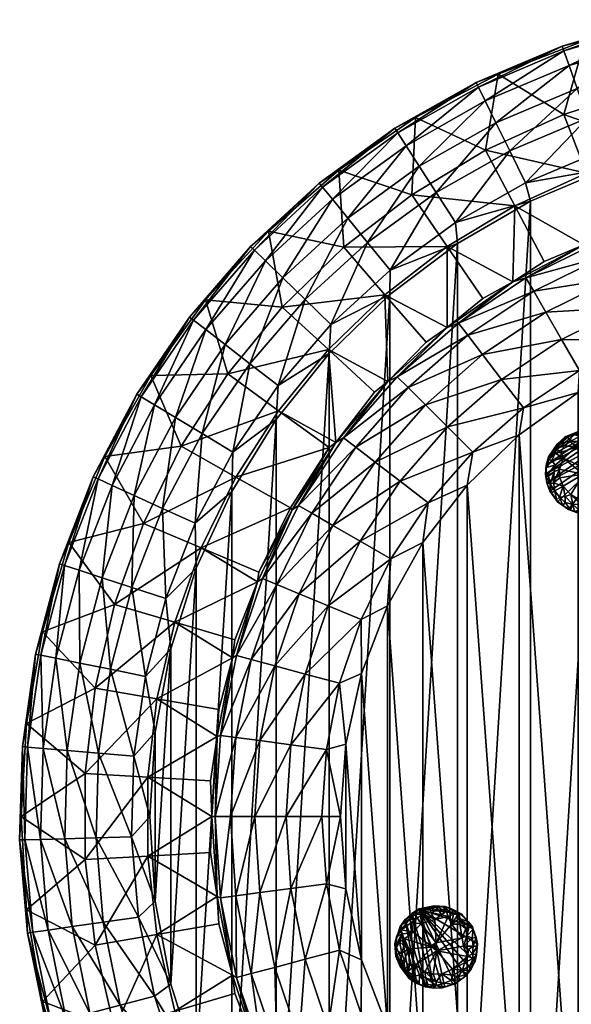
# Model space of a CAD drawing. Header units: millimetres. Extents: x -271 to 229, y -253 to 248.
# Tile 2 of 6: x -271 to -102, y -60 to 241. Entities that reach past the tile are written whole.
import ezdxf

# ---------------------------------------------------------------- set-up
doc = ezdxf.new("R2010")
doc.units = ezdxf.units.MM
doc.layers.get('0').update_dxf_attribs({"true_color": 0x5890e1})

msp = doc.modelspace()

# ---------------------------------------------------------------- meshes
at = {"color": 7, "true_color": 0xffffff}
mesh = msp.add_polyface(dxfattribs=at)
corners = [(-98.38, 234.77, 364.12), (-79.81, 220.21, 255.18), (-104.84, 212.08, 255.18), (-124.95, 224.43, 364.12), (-128.78, 201.14, 255.18), (-150.17, 211.12, 364.12), (-151.32, 187.55, 255.18), (-173.7, 195.03, 364.12), (-75.66, 180.72, 33.12), (-90.9, 176.28, 37.29), (-97.87, 194.18, 146.23), (-74.93, 201.63, 146.23), (-98.67, 172.25, 33.12), (-119.82, 184.15, 146.23), (-140.48, 171.69, 146.23), (-156.55, 207.86, 371.06), (-131.66, 221.92, 371.06), (-105.33, 233.04, 371.06), (-77.91, 241.09, 371.06), (-138, 179, 410.66), (-114.96, 185.55, 411.06), (-116.52, 191.13, 410.66), (-91.11, 195.64, 411.06), (-93.8, 200.73, 410.66), (-70.14, 207.68, 410.66), (-72.61, 218.32, 407.45), (-97.47, 211.02, 407.45), (-77.54, 239.52, 382.33), (-104.79, 231.52, 382.33), (-130.95, 220.46, 382.33), (-155.67, 206.5, 382.33), (-178.65, 189.81, 382.33), (-175.65, 186.14, 392.69), (-153.11, 202.52, 392.69), (-128.86, 216.22, 392.69), (-103.2, 227.06, 392.69), (-76.47, 234.91, 392.69), (-170.93, 180.37, 401.29), (-149.08, 196.25, 401.29), (-125.57, 209.53, 401.29), (-100.69, 220.04, 401.29), (-74.78, 227.65, 401.29), (-164.87, 172.96, 407.45), (-143.91, 188.19, 407.45), (-121.34, 200.93, 407.45)]
mesh.append_faces([[corners[k] for k in face] for face in [(0, 2, 3), (3, 4, 5), (5, 6, 7), (7, 15, 5), (5, 16, 3), (3, 17, 0)]], dxfattribs={"vtx0": -1, "vtx1": -1, "color": 7})
mesh.append_faces([[corners[k] for k in face] for face in [(0, 1, 2), (3, 2, 4), (5, 4, 6), (8, 9, 10), (11, 10, 2), (11, 2, 1), (12, 13, 10), (10, 13, 4), (10, 4, 2), (13, 14, 6), (13, 6, 4), (10, 9, 12), (5, 15, 16), (3, 16, 17), (0, 17, 18), (19, 20, 21), (21, 22, 23), (23, 22, 24), (25, 26, 23), (23, 26, 21), (27, 18, 28), (28, 18, 17), (28, 17, 29), (29, 17, 16), (29, 16, 30), (30, 16, 15), (30, 15, 31), (30, 32, 33), (30, 33, 29), (29, 33, 34), (29, 34, 28), (28, 34, 35), (28, 35, 27), (27, 35, 36), (33, 37, 38), (33, 38, 34), (34, 38, 39), (34, 39, 35), (35, 39, 40), (35, 40, 36), (36, 40, 41), (37, 42, 38), (38, 42, 43), (38, 43, 39), (39, 43, 44), (39, 44, 40), (40, 44, 26), (40, 26, 41), (43, 19, 44), (44, 19, 21), (44, 21, 26)]], dxfattribs={"vtx0": -1, "vtx1": -1, "vtx2": -1, "color": 7})
mesh.append_faces([[corners[k] for k in face] for face in [(21, 20, 22)]], dxfattribs={"vtx0": -1, "vtx2": -1, "color": 7})
mesh = msp.add_polyface(dxfattribs=at)
corners = [(-173.7, 195.03, 364.12), (-151.32, 187.55, 255.18), (-172.16, 171.48, 255.18), (-195.25, 176.35, 364.12), (-191.04, 153.14, 255.18), (-214.53, 155.35, 364.12), (-207.7, 132.76, 255.18), (-231.29, 132.28, 364.12), (-221.93, 110.62, 255.18), (-174.57, 111.72, 33.12), (-162.73, 127.16, 37.29), (-158.67, 130.39, 33.12), (-176.89, 140.15, 146.23), (-159.58, 156.96, 146.23), (-192.16, 121.47, 146.23), (-245.31, 107.45, 364.12), (-235.58, 126.54, 371.06), (-219.45, 150.13, 371.06), (-200.73, 171.73, 371.06), (-179.67, 191.06, 371.06), (-156.55, 207.86, 371.06), (-192.28, 129.18, 410.66), (-192.88, 118.79, 411.06), (-176.65, 138.97, 411.06), (-176.13, 147.82, 410.66), (-158.05, 157, 411.06), (-178.65, 189.81, 382.33), (-199.57, 170.6, 382.33), (-218.16, 149.14, 382.33), (-234.19, 125.7, 382.33), (-230.14, 123.26, 392.69), (-214.42, 146.26, 392.69), (-196.18, 167.31, 392.69), (-175.65, 186.14, 392.69), (-155.67, 206.5, 382.33), (-223.76, 119.41, 401.29), (-208.51, 141.7, 401.29), (-190.83, 162.11, 401.29), (-170.93, 180.37, 401.29), (-153.11, 202.52, 392.69), (-215.55, 114.46, 407.45), (-200.93, 135.85, 407.45), (-183.96, 155.44, 407.45), (-164.87, 172.96, 407.45), (-206.2, 108.82, 410.66), (-157.95, 164.5, 410.66)]
mesh.append_faces([[corners[k] for k in face] for face in [(0, 2, 3), (3, 4, 5), (5, 6, 7), (9, 10, 11), (15, 16, 7), (7, 17, 5), (5, 18, 3), (3, 19, 0)]], dxfattribs={"vtx0": -1, "vtx1": -1, "color": 7})
mesh.append_faces([[corners[k] for k in face] for face in [(0, 1, 2), (3, 2, 4), (5, 4, 6), (7, 6, 8), (11, 10, 12), (11, 12, 13), (13, 12, 4), (13, 4, 2), (9, 14, 12), (12, 14, 6), (12, 6, 4), (12, 10, 9), (7, 16, 17), (5, 17, 18), (3, 18, 19), (0, 19, 20), (21, 23, 24), (26, 20, 19), (26, 19, 27), (27, 19, 18), (27, 18, 28), (28, 18, 17), (28, 17, 29), (29, 17, 16), (29, 30, 28), (28, 30, 31), (28, 31, 27), (27, 31, 32), (27, 32, 26), (26, 32, 33), (26, 33, 34), (30, 35, 31), (31, 35, 36), (31, 36, 32), (32, 36, 37), (32, 37, 33), (33, 37, 38), (33, 38, 39), (35, 40, 36), (36, 40, 41), (36, 41, 37), (37, 41, 42), (37, 42, 38), (38, 42, 43), (41, 44, 21), (41, 21, 42), (42, 21, 24), (42, 24, 43), (43, 24, 45)]], dxfattribs={"vtx0": -1, "vtx1": -1, "vtx2": -1, "color": 7})
mesh.append_faces([[corners[k] for k in face] for face in [(21, 22, 23), (24, 23, 25)]], dxfattribs={"vtx0": -1, "vtx2": -1, "color": 7})
mesh = msp.add_polyface(dxfattribs=at)
corners = [(-140.52, 146.88, 33.12), (-137.08, 148.28, 28.79), (-155.8, 131.86, 28.79), (-158.67, 130.39, 33.12), (-172.22, 113.14, 28.79), (-134.21, 144.53, 18.44), (-62.01, 149.56, 0.47), (-59.65, 144.29, 0.06), (-81.54, 142.93, 0.47), (-80.64, 137.13, 0.06), (-100.04, 133.81, 0.47), (-100.37, 126.99, 0.06), (-117.19, 122.35, 0.47), (-118.42, 114.08, 0.06), (-132.69, 108.75, 0.47), (-134.39, 98.68, 0.06), (-146.29, 93.25, 0.47), (-147.95, 81.12, 0.06), (-157.75, 76.1, 0.47), (-158.81, 61.77, 0.06), (-166.87, 57.6, 0.47), (-166.73, 41.05, 0.06), (-105.5, 143.27, 3.68), (-85.72, 153.02, 3.68), (-110.29, 151.56, 9.83), (-129.67, 138.61, 9.83), (-152.46, 128.52, 18.44), (-123.84, 131.02, 3.68), (-140.42, 116.48, 3.68), (-154.95, 99.9, 3.68), (-167.21, 81.56, 3.68), (-147.19, 123.25, 9.83), (-168.47, 110.27, 18.44), (-162.55, 105.73, 9.83), (-175.5, 86.35, 9.83), (-147, 142.44, 37.29), (-159.58, 156.96, 146.23), (-158.81, -67.23, 0.06), (-147.95, -86.58, 0.06), (-134.39, -104.14, 0.06), (-118.42, -119.54, 0.06), (-100.37, -132.45, 0.06), (120.73, -57.02, 0.06), (27.86, 141.1, 0.06), (-158.05, 157, 411.06), (-158.05, -162.46, 411.06), (-137.39, 172.6, 411.06), (-137.39, -178.06, 411.06), (-114.96, 185.55, 411.06), (-114.96, -191.01, 411.06), (-91.11, 195.64, 411.06), (-91.11, -201.1, 411.06), (-66.21, 202.73, 411.06), (-66.21, -208.19, 411.06), (-40.62, 206.7, 411.06), (-40.62, -212.16, 411.06), (-14.73, 207.5, 411.06)]
mesh.append_faces([[corners[k] for k in face] for face in [(0, 2, 3), (3, 35, 0), (44, 45, 46), (46, 47, 48), (48, 49, 50), (50, 51, 52), (52, 53, 54), (54, 55, 56)]], dxfattribs={"vtx0": -1, "vtx1": -1, "color": 7})
mesh.append_faces([[corners[k] for k in face] for face in [(0, 1, 2), (3, 2, 4), (1, 5, 2), (6, 7, 8), (8, 9, 10), (10, 11, 12), (12, 13, 14), (14, 15, 16), (16, 17, 18), (18, 19, 20), (10, 22, 8), (8, 22, 23), (24, 22, 25), (24, 25, 5), (5, 25, 26), (5, 26, 2), (2, 26, 4), (22, 10, 27), (27, 10, 12), (27, 12, 28), (28, 12, 14), (28, 14, 29), (29, 14, 16), (29, 16, 30), (30, 16, 18), (22, 27, 25), (25, 27, 31), (25, 31, 26), (26, 31, 32), (26, 32, 4), (31, 27, 28), (31, 28, 33), (33, 28, 29), (33, 29, 34), (31, 33, 32), (36, 35, 3)]], dxfattribs={"vtx0": -1, "vtx1": -1, "vtx2": -1, "color": 7})
mesh.append_faces([[corners[k] for k in face] for face in [(8, 7, 9), (10, 9, 11), (12, 11, 13), (14, 13, 15), (16, 15, 17), (18, 17, 19), (20, 19, 21), (37, 21, 19), (38, 19, 17), (39, 17, 15), (40, 15, 13), (41, 13, 11), (42, 11, 9), (43, 9, 7)]], dxfattribs={"vtx0": -1, "vtx2": -1, "color": 7})
mesh = msp.add_polyface(dxfattribs=at)
corners = [(-166.87, -63.06, 0.47), (-158.81, -67.23, 0.06), (-157.75, -81.56, 0.47), (-147.95, -86.58, 0.06), (-146.29, -98.71, 0.47), (-134.39, -104.14, 0.06), (-132.69, -114.21, 0.47), (-118.42, -119.54, 0.06), (-117.19, -127.81, 0.47), (-100.37, -132.45, 0.06), (-100.04, -139.27, 0.47), (-80.64, -142.59, 0.06), (-81.54, -148.39, 0.47), (-59.65, -149.75, 0.06), (-62.01, -155.02, 0.47), (-85.72, -158.48, 3.68), (-105.5, -148.73, 3.68), (-110.29, -157.02, 9.83), (-123.84, -136.48, 3.68), (-129.67, -144.07, 9.83), (-140.42, -121.94, 3.68), (-134.21, -149.99, 18.44), (-147.19, -128.71, 9.83), (-154.95, -105.36, 3.68), (-137.08, -153.74, 28.79), (-152.46, -133.98, 18.44), (-162.55, -111.19, 9.83), (-167.21, -87.02, 3.68), (-140.52, -152.34, 33.12), (-155.8, -137.32, 28.79), (-168.47, -115.73, 18.44), (-158.67, -135.85, 33.12), (-172.22, -118.61, 28.79), (-147, -147.91, 37.29), (-159.58, -162.42, 146.23), (-158.81, 61.77, 0.06), (-147.95, 81.12, 0.06), (-134.39, 98.68, 0.06), (-118.42, 114.08, 0.06), (-100.37, 126.99, 0.06), (-37.83, -153.78, 0.06), (-15.66, -154.59, 0.06), (6.39, -152.17, 0.06), (27.86, -146.56, 0.06), (-137.39, 172.6, 411.06), (-158.05, -162.46, 411.06), (-137.39, -178.06, 411.06), (-114.96, 185.55, 411.06), (-114.96, -191.01, 411.06), (-91.11, 195.64, 411.06), (-91.11, -201.1, 411.06), (-66.21, 202.73, 411.06), (-66.21, -208.19, 411.06), (-40.62, 206.7, 411.06), (-40.62, -212.16, 411.06), (-14.73, 207.5, 411.06), (-14.73, -212.96, 411.06)]
mesh.append_faces([[corners[k] for k in face] for face in [(28, 33, 31), (1, 35, 3), (3, 36, 5), (5, 37, 7), (7, 38, 9), (9, 39, 11), (11, 39, 13), (13, 39, 40), (40, 39, 41), (41, 39, 42), (42, 39, 43)]], dxfattribs={"vtx0": -1, "vtx1": -1, "color": 7})
mesh.append_faces([[corners[k] for k in face] for face in [(0, 1, 2), (2, 3, 4), (4, 5, 6), (6, 7, 8), (8, 9, 10), (10, 11, 12), (12, 13, 14), (12, 15, 10), (15, 16, 10), (10, 16, 8), (16, 17, 18), (16, 18, 8), (8, 18, 6), (17, 19, 18), (18, 19, 20), (18, 20, 6), (6, 20, 4), (19, 21, 22), (19, 22, 20), (20, 22, 23), (20, 23, 4), (4, 23, 2), (21, 24, 25), (21, 25, 22), (22, 25, 26), (22, 26, 23), (23, 26, 27), (23, 27, 2), (2, 27, 0), (24, 28, 29), (24, 29, 25), (25, 29, 30), (25, 30, 26), (29, 31, 32), (31, 33, 34)]], dxfattribs={"vtx0": -1, "vtx1": -1, "vtx2": -1, "color": 7})
mesh.append_faces([[corners[k] for k in face] for face in [(2, 1, 3), (4, 3, 5), (6, 5, 7), (8, 7, 9), (10, 9, 11), (12, 11, 13), (44, 45, 46), (47, 46, 48), (49, 48, 50), (51, 50, 52), (53, 52, 54), (55, 54, 56)]], dxfattribs={"vtx0": -1, "vtx2": -1, "color": 7})
mesh.append_faces([[corners[k] for k in face] for face in [(28, 31, 29)]], dxfattribs={"vtx1": -1, "vtx2": -1, "color": 7})
mesh = msp.add_polyface(dxfattribs=at)
corners = [(-75.66, 180.72, 33.12), (-70.47, 181.13, 28.79), (-94.05, 173.13, 28.79), (-98.67, 172.25, 33.12), (-116.38, 162.11, 28.79), (-120.41, 160.91, 33.12), (-137.08, 148.28, 28.79), (-140.52, 146.88, 33.12), (-21.21, 175.43, 9.83), (-21.21, 165.85, 3.68), (-44.46, 173.91, 9.83), (-45.44, 181.3, 18.44), (-69.25, 176.56, 18.44), (-21.21, 154.93, 0.47), (-43.21, 164.41, 3.68), (-67.32, 169.36, 9.83), (-92.24, 168.76, 18.44), (-15.66, 149.13, 0.06), (-37.83, 148.32, 0.06), (-41.79, 153.58, 0.47), (-64.84, 160.11, 3.68), (-89.39, 161.87, 9.83), (-114.02, 158.02, 18.44), (-59.65, 144.29, 0.06), (-62.01, 149.56, 0.47), (-85.72, 153.02, 3.68), (-110.29, 151.56, 9.83), (-134.21, 144.53, 18.44), (-81.54, 142.93, 0.47), (-105.5, 143.27, 3.68), (-90.9, 176.28, 37.29), (-110.85, 167.16, 37.29), (-119.82, 184.15, 146.23), (-129.64, 155.84, 37.29), (-140.48, 171.69, 146.23), (-147, 142.44, 37.29), (-159.58, 156.96, 146.23), (-172.16, 171.48, 255.18), (-151.32, 187.55, 255.18), (6.39, 146.71, 0.06), (-176.13, 147.82, 410.66), (-158.05, 157, 411.06), (-157.95, 164.5, 410.66), (-137.39, 172.6, 411.06), (-138, 179, 410.66), (-114.96, 185.55, 411.06), (-164.87, 172.96, 407.45), (-143.91, 188.19, 407.45)]
mesh.append_faces([[corners[k] for k in face] for face in [(0, 2, 3), (3, 4, 5), (5, 6, 7), (3, 30, 0), (5, 31, 3), (7, 33, 5)]], dxfattribs={"vtx0": -1, "vtx1": -1, "color": 7})
mesh.append_faces([[corners[k] for k in face] for face in [(0, 1, 2), (3, 2, 4), (5, 4, 6), (8, 9, 10), (8, 10, 11), (11, 10, 12), (11, 12, 1), (1, 12, 2), (9, 13, 14), (9, 14, 10), (10, 14, 15), (10, 15, 12), (12, 15, 16), (12, 16, 2), (2, 16, 4), (13, 18, 19), (13, 19, 14), (14, 19, 20), (14, 20, 15), (15, 20, 21), (15, 21, 16), (16, 21, 22), (16, 22, 4), (4, 22, 6), (19, 23, 24), (19, 24, 20), (20, 24, 25), (20, 25, 21), (21, 25, 26), (21, 26, 22), (22, 26, 27), (22, 27, 6), (28, 25, 24), (25, 29, 26), (3, 31, 32), (5, 33, 34), (5, 34, 32), (7, 35, 36), (7, 36, 34), (34, 36, 37), (34, 37, 38), (34, 33, 7), (32, 31, 5), (40, 41, 42), (42, 43, 44), (46, 42, 47), (47, 42, 44)]], dxfattribs={"vtx0": -1, "vtx1": -1, "vtx2": -1, "color": 7})
mesh.append_faces([[corners[k] for k in face] for face in [(39, 23, 18), (42, 41, 43), (44, 43, 45)]], dxfattribs={"vtx0": -1, "vtx2": -1, "color": 7})
mesh.append_faces([[corners[k] for k in face] for face in [(17, 18, 13), (18, 23, 19)]], dxfattribs={"vtx1": -1, "vtx2": -1, "color": 7})
mesh = msp.add_polyface(dxfattribs=at)
corners = [(-171.56, -24.86, 0.06), (-177.52, -23.31, 0.47), (-173.17, -2.73, 0.06), (-178.87, -2.73, 0.47), (-173.5, -43.54, 0.47), (-166.73, -46.51, 0.06), (-166.87, -63.06, 0.47), (-158.81, -67.23, 0.06), (-211, -27.2, 33.12), (-212.57, -2.73, 33.12), (-211.55, -2.73, 28.79), (-167.21, -87.02, 3.68), (-175.5, -91.81, 9.83), (-176.96, -67.24, 3.68), (-185.81, -70.91, 9.83), (-184.05, -46.36, 3.68), (-181.96, -95.54, 18.44), (-192.7, -73.76, 18.44), (-193.3, -48.84, 9.83), (-188.35, -24.73, 3.68), (-197.07, -75.57, 28.79), (-200.5, -50.77, 18.44), (-197.85, -25.98, 9.83), (-189.79, -2.73, 3.68), (-198.58, -74.54, 33.12), (-205.07, -52, 28.79), (-205.24, -26.96, 18.44), (-199.37, -2.73, 9.83), (-206.31, -51.27, 33.12), (-209.93, -27.58, 28.79), (-206.83, -2.73, 18.44), (-212.99, -13.7, 37.29), (-232.17, -14.79, 146.23), (-210.49, -35.49, 37.29), (-229.42, -38.76, 146.23), (-205.52, -56.85, 37.29), (-223.95, -62.26, 146.23), (-198.15, -77.51, 37.29), (-215.85, -84.98, 146.23), (-171.56, 19.4, 0.06), (-166.73, 41.05, 0.06), (-206.51, 96.78, 411.06), (-217.34, -78.71, 411.06), (-206.51, -102.24, 411.06), (-192.88, 118.79, 411.06), (-192.88, -124.25, 411.06), (-176.65, 138.97, 411.06), (-176.65, -144.43, 411.06), (-158.05, 157, 411.06), (-158.05, -162.46, 411.06)]
mesh.append_faces([[corners[k] for k in face] for face in [(0, 1, 2), (8, 31, 9), (28, 33, 8), (24, 35, 28), (0, 39, 5), (5, 40, 7)]], dxfattribs={"vtx0": -1, "vtx1": -1, "color": 7})
mesh.append_faces([[corners[k] for k in face] for face in [(2, 1, 3), (1, 0, 4), (4, 5, 6), (11, 12, 13), (11, 13, 6), (6, 13, 4), (12, 14, 13), (13, 14, 15), (13, 15, 4), (4, 15, 1), (16, 17, 14), (14, 17, 18), (14, 18, 15), (15, 18, 19), (15, 19, 1), (1, 19, 3), (17, 20, 21), (17, 21, 18), (18, 21, 22), (18, 22, 19), (19, 22, 23), (19, 23, 3), (20, 24, 25), (20, 25, 21), (21, 25, 26), (21, 26, 22), (22, 26, 27), (22, 27, 23), (25, 28, 29), (25, 29, 26), (26, 29, 30), (26, 30, 27), (29, 8, 10), (29, 10, 30), (9, 31, 32), (8, 33, 34), (28, 35, 36), (24, 37, 38), (24, 38, 36), (8, 32, 31), (36, 35, 24), (34, 33, 28)]], dxfattribs={"vtx0": -1, "vtx1": -1, "vtx2": -1, "color": 7})
mesh.append_faces([[corners[k] for k in face] for face in [(4, 0, 5), (6, 5, 7), (41, 42, 43), (44, 43, 45), (46, 45, 47), (48, 47, 49)]], dxfattribs={"vtx0": -1, "vtx2": -1, "color": 7})
mesh.append_faces([[corners[k] for k in face] for face in [(2, 39, 0)]], dxfattribs={"vtx1": -1, "color": 7})
mesh.append_faces([[corners[k] for k in face] for face in [(8, 9, 10), (24, 28, 25), (28, 8, 29)]], dxfattribs={"vtx1": -1, "vtx2": -1, "color": 7})
mesh = msp.add_polyface(dxfattribs=at)
corners = [(-173.17, -2.73, 0.06), (-178.87, -2.73, 0.47), (-177.52, 17.85, 0.47), (-189.79, -2.73, 3.68), (-188.35, 19.27, 3.68), (-199.37, -2.73, 9.83), (-197.85, 20.52, 9.83), (-206.83, -2.73, 18.44), (-205.24, 21.5, 18.44), (-211.55, -2.73, 28.79), (-209.93, 22.11, 28.79), (-211, 21.74, 33.12), (-206.31, 45.81, 33.12), (-198.58, 69.08, 33.12), (-197.07, 70.11, 28.79), (-205.07, 46.53, 28.79), (-166.87, 57.6, 0.47), (-166.73, 41.05, 0.06), (-173.5, 38.07, 0.47), (-171.56, 19.4, 0.06), (-212.57, -2.73, 33.12), (-167.21, 81.56, 3.68), (-157.75, 76.1, 0.47), (-176.96, 61.78, 3.68), (-184.05, 40.9, 3.68), (-185.81, 65.45, 9.83), (-193.3, 43.38, 9.83), (-192.7, 68.3, 18.44), (-175.5, 86.35, 9.83), (-200.5, 45.31, 18.44), (-181.96, 90.08, 18.44), (-205.52, 51.39, 37.29), (-223.95, 56.8, 146.23), (-215.85, 79.52, 146.23), (-210.49, 30.03, 37.29), (-229.42, 33.3, 146.23), (-212.99, 8.24, 37.29), (-232.17, 9.33, 146.23), (-198.15, 72.05, 37.29), (-166.73, -46.51, 0.06), (-226.66, 64.02, 410.66), (-217.34, 73.25, 411.06), (-217.71, 87.01, 410.66), (-217.34, -78.71, 411.06), (-206.51, 96.78, 411.06), (-206.51, -102.24, 411.06), (-192.88, 118.79, 411.06), (-192.88, -124.25, 411.06), (-176.65, 138.97, 411.06), (-176.65, -144.43, 411.06), (-158.05, 157, 411.06)]
mesh.append_faces([[corners[k] for k in face] for face in [(13, 15, 12), (12, 31, 13), (11, 34, 12), (20, 36, 11), (41, 43, 44), (44, 45, 46), (46, 47, 48), (48, 49, 50)]], dxfattribs={"vtx0": -1, "vtx1": -1, "color": 7})
mesh.append_faces([[corners[k] for k in face] for face in [(0, 1, 2), (2, 1, 3), (2, 3, 4), (4, 3, 5), (4, 5, 6), (6, 5, 7), (6, 7, 8), (8, 7, 9), (8, 9, 10), (10, 9, 11), (13, 14, 15), (12, 15, 10), (16, 17, 18), (18, 19, 2), (21, 22, 23), (23, 22, 16), (23, 16, 24), (24, 16, 18), (24, 18, 4), (4, 18, 2), (25, 21, 23), (25, 23, 26), (26, 23, 24), (26, 24, 6), (6, 24, 4), (27, 28, 25), (27, 25, 29), (29, 25, 26), (29, 26, 8), (8, 26, 6), (15, 14, 27), (27, 14, 30), (15, 27, 29), (10, 15, 29), (10, 29, 8), (13, 31, 32), (13, 32, 33), (12, 34, 35), (12, 35, 32), (11, 36, 37), (37, 36, 20), (35, 34, 11), (32, 31, 12), (33, 38, 13), (40, 41, 42)]], dxfattribs={"vtx0": -1, "vtx1": -1, "vtx2": -1, "color": 7})
mesh.append_faces([[corners[k] for k in face] for face in [(10, 11, 12), (18, 17, 19), (2, 19, 0), (9, 20, 11), (39, 19, 17)]], dxfattribs={"vtx0": -1, "vtx2": -1, "color": 7})
mesh = msp.add_polyface(dxfattribs=at)
corners = [(-158.67, 130.39, 33.12), (-172.22, 113.14, 28.79), (-174.57, 111.72, 33.12), (-186.05, 92.44, 28.79), (-187.94, 91.17, 33.12), (-197.07, 70.11, 28.79), (-198.58, 69.08, 33.12), (-168.47, 110.27, 18.44), (-175.5, 86.35, 9.83), (-154.95, 99.9, 3.68), (-167.21, 81.56, 3.68), (-185.81, 65.45, 9.83), (-162.55, 105.73, 9.83), (-181.96, 90.08, 18.44), (-192.7, 68.3, 18.44), (-231.29, 132.28, 364.12), (-221.93, 110.62, 255.18), (-245.31, 107.45, 364.12), (-233.54, 87, 255.18), (-256.41, 81.19, 364.12), (-242.38, 62.21, 255.18), (-176.62, 110.18, 37.29), (-192.16, 121.47, 146.23), (-198.15, 72.05, 37.29), (-188.47, 91.73, 37.29), (-205.2, 101.17, 146.23), (-207.7, 132.76, 255.18), (-215.85, 79.52, 146.23), (-259.29, 74.63, 371.06), (-248.92, 101.26, 371.06), (-235.58, 126.54, 371.06), (-217.71, 87.01, 410.66), (-217.34, 73.25, 411.06), (-206.51, 96.78, 411.06), (-206.2, 108.82, 410.66), (-192.88, 118.79, 411.06), (-192.28, 129.18, 410.66), (-234.19, 125.7, 382.33), (-247.44, 100.59, 382.33), (-257.75, 74.13, 382.33), (-253.25, 72.66, 392.69), (-243.14, 98.62, 392.69), (-230.14, 123.26, 392.69), (-246.16, 70.36, 401.29), (-236.36, 95.53, 401.29), (-223.76, 119.41, 401.29), (-237.05, 67.4, 407.45), (-227.65, 91.55, 407.45), (-215.55, 114.46, 407.45), (-226.66, 64.02, 410.66), (-200.93, 135.85, 407.45)]
mesh.append_faces([[corners[k] for k in face] for face in [(0, 1, 2), (2, 3, 4), (4, 5, 6), (15, 16, 17), (17, 18, 19), (4, 21, 2), (6, 23, 4), (19, 29, 17)]], dxfattribs={"vtx0": -1, "vtx1": -1, "color": 7})
mesh.append_faces([[corners[k] for k in face] for face in [(2, 1, 3), (4, 3, 5), (1, 7, 3), (8, 9, 10), (8, 10, 11), (7, 12, 13), (7, 13, 3), (3, 13, 5), (13, 12, 8), (13, 8, 14), (17, 16, 18), (19, 18, 20), (2, 21, 22), (4, 23, 24), (4, 24, 21), (21, 24, 25), (21, 25, 22), (22, 25, 16), (22, 16, 26), (27, 20, 18), (24, 23, 27), (16, 25, 18), (18, 25, 27), (25, 24, 27), (19, 28, 29), (17, 29, 30), (31, 33, 34), (34, 35, 36), (37, 30, 38), (38, 30, 29), (38, 29, 39), (39, 29, 28), (39, 40, 38), (38, 40, 41), (38, 41, 37), (37, 41, 42), (40, 43, 41), (41, 43, 44), (41, 44, 42), (42, 44, 45), (43, 46, 44), (44, 46, 47), (44, 47, 45), (45, 47, 48), (47, 49, 31), (47, 31, 48), (48, 31, 34), (48, 34, 50)]], dxfattribs={"vtx0": -1, "vtx1": -1, "vtx2": -1, "color": 7})
mesh.append_faces([[corners[k] for k in face] for face in [(31, 32, 33), (34, 33, 35)]], dxfattribs={"vtx0": -1, "vtx2": -1, "color": 7})
at = {"color": 18, "true_color": 0x050505}
mesh = msp.add_polyface(dxfattribs=at)
corners = [(-109.33, 106.57, -3.8), (-96.36, 91.38, -5.1), (-96.04, 114.32, -4.5), (-86.44, 103.08, -5.1), (-107.04, 94.2, -3.05), (-91.67, 94.7, -5.99), (-102.81, 112, -5.61), (-87.17, 107.95, -4.5), (-96.54, 102.97, -6.35), (-101.99, 92.81, -5.61), (-107.71, 102.71, -5.99), (-92.45, 113.19, -4.5), (-85.68, 99.17, -3.05), (-107.91, 99.36, -5.61), (-88.31, 111.12, 0), (-107.42, 108.45, -5.1), (-110.02, 99.39, 0), (-101.15, 114.37, -3.8), (-93.61, 90.76, -3.05), (-89.09, 93.53, -3.05), (-91.05, 110.93, -5.61), (-106.13, 95.02, -5.1), (-102.74, 91.1, -3.05), (-85.34, 104.46, -3.05), (-88.21, 107.42, -5.61), (-89.59, 95.7, -5.61), (-99.69, 92.83, -5.99), (-98.43, 112.55, -5.99), (-95.25, 115.06, 0), (-87.25, 98.37, -5.1), (-109.52, 107.35, 0), (-109.52, 101.47, -4.5), (-106.69, 93.6, 0), (-107.17, 109.76, -4.5), (-100.62, 114.97, 0), (-88.54, 110.06, -4.5), (-89.66, 100.3, -6.35), (-103.56, 113.38, -3.8), (-98.21, 89.91, 0), (-100.06, 90.99, -4.5), (-107.54, 96.96, -5.1), (-91.2, 91.9, -3.05), (-92.48, 109.15, -6.35), (-97.32, 113.9, -5.1), (-92.62, 95.94, -6.35), (-86.59, 100.68, -5.1), (-100.92, 110.38, -6.35), (-110.19, 104.07, -3.05), (-94.01, 91.92, -5.1), (-86.01, 107.04, -3.05), (-105.05, 92.42, -3.05), (-85.23, 101.8, -3.05), (-88.7, 94.95, -4.5), (-99.71, 113.74, -5.1), (-102.64, 95.78, -6.35), (-104.93, 106.94, -6.35), (-98.86, 102.04, -6.35), (-97.74, 102.6, -3.6), (-92.97, 112.16, -5.61), (-109.02, 99, -4.5), (-106.08, 103.58, -6.35), (-105.02, 98.41, -6.35), (-92.92, 90.85, 0), (-94.97, 94.67, -6.35), (-95.66, 110.74, -6.35), (-106.86, 111.2, -3.05), (-88.5, 93.89, 0), (-89.88, 105.58, -6.35), (-103.41, 91.24, 0), (-85.72, 98.48, 0), (-110.43, 102.06, 0), (-94.63, 114.75, -3.05), (-85.1, 103.82, 0), (-97.58, 92.63, -5.99), (-104.68, 110.71, -5.61), (-86.79, 105.46, -5.1), (-104.36, 113.44, 0), (-98.6, 115.11, -3.05), (-87.79, 101.97, -5.99), (-107.46, 104.81, -5.99), (-104.34, 93.42, -5.1), (-90.33, 112.92, 0), (-97.39, 103.8, -4.35), (-96.21, 90.16, -3.05), (-108.61, 96.35, -3.05), (-108.44, 106.27, -5.1), (-91.84, 92.95, -5.1), (-86.35, 99.36, -4.5), (-89.44, 109.33, -5.61), (-92.13, 113.82, -3.05), (-101.48, 90.64, -3.05), (-110.25, 104.76, 0), (-92.67, 114.25, 0), (-90.33, 111.84, -4.5), (-109.07, 96.87, 0), (-105.68, 108.63, -5.99), (-100.88, 90.3, 0), (-110.22, 101.4, -3.05), (-104.38, 95.17, -5.99), (-88.94, 97.91, -5.99), (-102.49, 114.2, -3.05), (-105.44, 111.59, -4.5), (-100.51, 112.18, -5.99), (-87.88, 104.08, -5.99), (-98.2, 103.76, -6.35), (-87.36, 95.56, -3.05), (-95.47, 92.89, -5.99), (-88.9, 111.49, -3.05), (-97.55, 90.76, -4.5), (-105.97, 100.91, -6.35)]
mesh.append_faces([[corners[k] for k in face] for face in [(104, 55, 46), (96, 14, 68), (70, 81, 92), (8, 42, 67), (32, 14, 94), (61, 109, 56), (54, 61, 56), (66, 14, 62), (104, 46, 27), (30, 28, 34), (69, 14, 66), (8, 67, 78), (36, 44, 8), (56, 63, 73), (56, 73, 54), (62, 14, 38), (70, 92, 91), (56, 60, 55), (104, 64, 42), (28, 71, 34), (72, 14, 69), (99, 36, 29), (94, 59, 84), (21, 80, 50), (72, 49, 14), (81, 107, 89), (55, 79, 85), (76, 65, 30), (70, 47, 97), (16, 97, 59), (76, 37, 65), (46, 102, 27), (48, 86, 41), (38, 39, 83), (44, 36, 99), (41, 86, 19), (107, 93, 89), (11, 58, 2), (109, 61, 13), (40, 84, 59), (39, 90, 9), (50, 80, 22), (23, 3, 49), (45, 3, 23), (14, 7, 107), (75, 103, 24), (66, 105, 69), (52, 19, 5), (83, 39, 108), (73, 63, 106), (43, 27, 53), (58, 64, 2), (81, 89, 92), (92, 89, 71), (12, 105, 29), (51, 12, 87), (30, 33, 0), (91, 47, 70), (47, 79, 97), (10, 59, 31), (68, 50, 22), (94, 84, 32), (74, 95, 33), (0, 33, 15), (76, 100, 37), (34, 77, 17), (35, 88, 93), (7, 24, 35), (103, 78, 67), (45, 78, 3), (101, 37, 6), (100, 6, 37), (68, 22, 96), (38, 90, 39), (26, 39, 9), (108, 39, 26), (98, 61, 54), (40, 21, 4), (38, 83, 62), (18, 48, 41), (88, 42, 20), (42, 64, 58), (2, 64, 43), (34, 71, 77), (48, 63, 86), (25, 5, 44), (87, 12, 29), (29, 36, 87), (74, 46, 95), (6, 102, 46), (85, 79, 47), (30, 0, 47), (1, 48, 18), (73, 106, 1), (49, 3, 75), (14, 49, 7), (4, 21, 50), (32, 4, 50), (51, 45, 23), (69, 51, 72), (29, 52, 25), (25, 52, 5), (43, 53, 17), (53, 6, 100), (9, 98, 54), (26, 9, 54), (46, 55, 95), (15, 55, 85), (56, 55, 104), (8, 44, 56), (56, 57, 8), (104, 82, 56), (11, 20, 58), (20, 42, 58), (40, 59, 13), (13, 59, 10), (60, 79, 55), (13, 10, 60), (40, 61, 21), (13, 61, 40), (62, 41, 19), (62, 18, 41), (44, 63, 56), (44, 5, 63), (64, 27, 43), (27, 64, 104), (30, 65, 33), (33, 101, 74), (66, 19, 105), (62, 19, 66), (42, 88, 67), (24, 103, 67), (32, 50, 68), (68, 14, 32), (69, 105, 12), (69, 12, 51), (16, 81, 70), (70, 97, 16), (71, 11, 2), (71, 2, 77), (72, 51, 23), (72, 23, 49), (54, 73, 26), (26, 73, 108), (74, 6, 46), (74, 101, 6), (75, 7, 49), (24, 7, 75), (34, 100, 76), (30, 34, 76), (77, 43, 17), (2, 43, 77), (8, 78, 36), (36, 78, 45), (10, 97, 79), (10, 79, 60), (9, 80, 98), (9, 22, 80), (14, 107, 81), (16, 14, 81), (8, 57, 82), (56, 82, 57), (62, 83, 18), (18, 83, 1), (32, 84, 4), (84, 40, 4), (15, 85, 0), (0, 85, 47), (5, 86, 63), (5, 19, 86), (87, 45, 51), (87, 36, 45), (35, 24, 88), (67, 88, 24), (89, 11, 71), (89, 93, 11), (96, 22, 90), (90, 22, 9), (30, 47, 91), (91, 28, 30), (91, 92, 28), (92, 71, 28), (93, 88, 20), (93, 20, 11), (94, 14, 16), (16, 59, 94), (95, 55, 15), (33, 95, 15), (38, 14, 96), (96, 90, 38), (10, 31, 97), (31, 59, 97), (21, 98, 80), (61, 98, 21), (25, 44, 99), (29, 25, 99), (17, 53, 100), (34, 17, 100), (33, 65, 101), (65, 37, 101), (27, 102, 53), (6, 53, 102), (75, 3, 103), (3, 78, 103), (8, 82, 104), (104, 42, 8), (29, 105, 52), (19, 52, 105), (106, 63, 48), (1, 106, 48), (107, 35, 93), (7, 35, 107), (1, 83, 108), (108, 73, 1), (109, 13, 60), (56, 109, 60)]], dxfattribs={"color": 18})
at = {"color": 7, "true_color": 0xffffff}
mesh = msp.add_polyface(dxfattribs=at)
corners = [(-269.3, 25.74, 364.12), (-251.35, 10.43, 255.18), (-270.93, -2.73, 364.12), (-256.41, 81.19, 364.12), (-242.38, 62.21, 255.18), (-264.44, 53.83, 364.12), (-248.35, 36.58, 255.18), (-232.17, 9.33, 146.23), (-251.35, -15.89, 255.18), (-215.85, 79.52, 146.23), (-223.95, 56.8, 146.23), (-229.42, 33.3, 146.23), (-211, 21.74, 33.12), (-271.44, -9.88, 371.06), (-270.62, 18.69, 371.06), (-266.55, 46.98, 371.06), (-259.29, 74.63, 371.06), (-229.95, 23.12, 411.06), (-236.44, 15.76, 410.66), (-231.54, -2.73, 411.06), (-237.14, -8.9, 410.66), (-232.93, 40.17, 410.66), (-225.19, 48.57, 411.06), (-226.66, 64.02, 410.66), (-217.34, 73.25, 411.06), (-257.75, 74.13, 382.33), (-264.97, 46.66, 382.33), (-269.01, 18.55, 382.33), (-269.82, -9.83, 382.33), (-265.09, -9.7, 392.69), (-264.29, 18.15, 392.69), (-260.33, 45.72, 392.69), (-253.25, 72.66, 392.69), (-257.64, -9.48, 401.29), (-256.87, 17.51, 401.29), (-253.02, 44.24, 401.29), (-246.16, 70.36, 401.29), (-248.06, -9.21, 407.45), (-247.32, 16.69, 407.45), (-243.64, 42.34, 407.45), (-237.05, 67.4, 407.45), (-227.65, 91.55, 407.45), (-229.95, -28.58, 411.06), (-225.19, -54.03, 411.06)]
mesh.append_faces([[corners[k] for k in face] for face in [(0, 1, 2), (3, 4, 5), (5, 6, 0), (2, 14, 0), (0, 15, 5), (5, 16, 3), (17, 18, 19), (17, 42, 22), (22, 43, 24)]], dxfattribs={"vtx0": -1, "vtx1": -1, "color": 7})
mesh.append_faces([[corners[k] for k in face] for face in [(5, 4, 6), (0, 6, 1), (7, 8, 1), (9, 10, 4), (10, 11, 6), (10, 6, 4), (12, 7, 11), (11, 7, 1), (11, 1, 6), (2, 13, 14), (0, 14, 15), (5, 15, 16), (19, 18, 20), (18, 17, 21), (21, 22, 23), (25, 16, 26), (26, 16, 15), (26, 15, 27), (27, 15, 14), (27, 14, 28), (28, 14, 13), (28, 29, 27), (27, 29, 30), (27, 30, 26), (26, 30, 31), (26, 31, 25), (25, 31, 32), (29, 33, 30), (30, 33, 34), (30, 34, 31), (31, 34, 35), (31, 35, 32), (32, 35, 36), (33, 37, 34), (34, 37, 38), (34, 38, 35), (35, 38, 39), (35, 39, 36), (36, 39, 40), (37, 20, 38), (38, 20, 18), (38, 18, 39), (39, 18, 21), (39, 21, 40), (40, 21, 23), (40, 23, 41)]], dxfattribs={"vtx0": -1, "vtx1": -1, "vtx2": -1, "color": 7})
mesh.append_faces([[corners[k] for k in face] for face in [(21, 17, 22), (23, 22, 24)]], dxfattribs={"vtx0": -1, "vtx2": -1, "color": 7})
mesh.append_faces([[corners[k] for k in face] for face in [(19, 42, 17)]], dxfattribs={"vtx1": -1, "color": 7})
mesh = msp.add_polyface(dxfattribs=at)
corners = [(-270.93, -2.73, 364.12), (-251.35, 10.43, 255.18), (-251.35, -15.89, 255.18), (-269.3, -31.2, 364.12), (-248.35, -42.04, 255.18), (-264.44, -59.29, 364.12), (-242.38, -67.67, 255.18), (-256.41, -86.65, 364.12), (-212.57, -2.73, 33.12), (-232.17, -14.79, 146.23), (-232.17, 9.33, 146.23), (-211, -27.2, 33.12), (-229.42, -38.76, 146.23), (-206.31, -51.27, 33.12), (-223.95, -62.26, 146.23), (-215.85, -84.98, 146.23), (-233.54, -92.46, 255.18), (-271.44, -9.88, 371.06), (-254.48, -93.55, 371.06), (-263.32, -66.37, 371.06), (-268.99, -38.36, 371.06), (-231.54, -2.73, 411.06), (-237.14, -8.9, 410.66), (-229.95, -28.58, 411.06), (-235.03, -33.47, 410.66), (-225.19, -54.03, 411.06), (-230.13, -57.65, 410.66), (-217.34, -78.71, 411.06), (-222.51, -81.1, 410.66), (-269.82, -9.83, 382.33), (-267.39, -38.13, 382.33), (-261.75, -65.96, 382.33), (-252.97, -92.96, 382.33), (-265.09, -9.7, 392.69), (-262.71, -37.45, 392.69), (-257.17, -64.75, 392.69), (-248.57, -91.25, 392.69), (-257.64, -9.48, 401.29), (-255.33, -36.39, 401.29), (-249.96, -62.86, 401.29), (-241.62, -88.54, 401.29), (-248.06, -9.21, 407.45), (-245.85, -35.03, 407.45), (-240.7, -60.42, 407.45), (-232.69, -85.07, 407.45), (-225.19, 48.57, 411.06), (-217.34, 73.25, 411.06)]
mesh.append_faces([[corners[k] for k in face] for face in [(0, 2, 3), (3, 4, 5), (5, 6, 7), (3, 17, 0), (7, 19, 5), (5, 20, 3), (21, 22, 23), (23, 24, 25), (25, 26, 27)]], dxfattribs={"vtx0": -1, "vtx1": -1, "color": 7})
mesh.append_faces([[corners[k] for k in face] for face in [(0, 1, 2), (3, 2, 4), (5, 4, 6), (8, 9, 10), (10, 9, 2), (11, 12, 9), (9, 12, 4), (9, 4, 2), (13, 14, 12), (12, 14, 6), (12, 6, 4), (14, 15, 16), (14, 16, 6), (7, 18, 19), (5, 19, 20), (3, 20, 17), (23, 22, 24), (25, 24, 26), (27, 26, 28), (29, 17, 30), (30, 17, 20), (30, 20, 31), (31, 20, 19), (31, 19, 32), (33, 29, 34), (34, 29, 30), (34, 30, 35), (35, 30, 31), (35, 31, 36), (37, 33, 38), (38, 33, 34), (38, 34, 39), (39, 34, 35), (39, 35, 40), (40, 35, 36), (41, 37, 42), (42, 37, 38), (42, 38, 43), (43, 38, 39), (43, 39, 44), (44, 39, 40), (22, 41, 24), (24, 41, 42), (24, 42, 26), (26, 42, 43), (26, 43, 28), (28, 43, 44)]], dxfattribs={"vtx0": -1, "vtx1": -1, "vtx2": -1, "color": 7})
mesh.append_faces([[corners[k] for k in face] for face in [(45, 23, 25), (46, 25, 27)]], dxfattribs={"vtx0": -1, "vtx2": -1, "color": 7})
at = {"color": 18, "true_color": 0x050505}
mesh = msp.add_polyface(dxfattribs=at)
corners = [(-151.23, -52.38, -3.8), (-132.77, -44.74, -5.1), (-154.49, -37.35, -4.5), (-140.84, -31.69, -5.1), (-138.75, -54.03, -3.05), (-134.47, -39.25, -5.99), (-154.37, -44.51, -5.61), (-145.69, -30.89, -4.5), (-143.85, -41.34, -6.35), (-135.87, -49.66, -5.61), (-147.05, -52.03, -5.99), (-152.31, -34.28, -4.5), (-136.88, -32.17, -3.05), (-143.93, -53.26, -5.61), (-149.06, -30.99, 0), (-152.42, -49.99, -5.1), (-144.61, -55.26, 0), (-156.12, -42.19, -3.8), (-131.33, -42.32, -3.05), (-132.57, -37.16, -3.05), (-149.73, -33.65, -5.61), (-139.25, -52.91, -5.1), (-134.48, -50.89, -3.05), (-141.81, -30.22, -3.05), (-145.51, -32.03, -5.61), (-134.79, -36.97, -5.61), (-135.18, -47.46, -5.99), (-153.54, -40.17, -5.99), (-154.95, -36.37, 0), (-136.61, -33.92, -5.1), (-152.03, -52.32, 0), (-146.43, -54.14, -4.5), (-138.07, -53.89, 0), (-153.6, -49.34, -4.5), (-156.52, -41.5, 0), (-148.12, -31.53, -4.5), (-139.19, -35.61, -6.35), (-155.92, -44.79, -3.8), (-131.95, -46.96, 0), (-133.54, -48.38, -4.5), (-141.54, -53.65, -5.1), (-131.67, -39.67, -3.05), (-148.48, -35.56, -6.35), (-154.49, -38.69, -5.1), (-135.95, -39.78, -6.35), (-138.6, -32.58, -5.1), (-152.25, -43.21, -6.35), (-149.11, -53.97, -3.05), (-132.56, -42.34, -5.1), (-144.47, -30.06, -3.05), (-136.45, -52.69, -3.05), (-139.24, -30.93, -3.05), (-133.8, -36.36, -4.5), (-155.07, -41.02, -5.1), (-138.9, -49.36, -6.35), (-150.22, -48.08, -6.35), (-143.68, -43.82, -6.35), (-143.87, -42.59, -3.6), (-151.48, -35.09, -5.61), (-143.93, -54.43, -4.5), (-147.38, -50.22, -6.35), (-142.14, -50.81, -6.35), (-131.21, -41.64, 0), (-135.47, -42.41, -6.35), (-150.97, -38.09, -6.35), (-154.87, -48.6, -3.05), (-132.73, -36.49, 0), (-144.27, -34.19, -6.35), (-134.82, -51.49, 0), (-136.24, -32.43, 0), (-147.28, -54.82, 0), (-154.46, -35.88, -3.05), (-141.12, -30.19, 0), (-134.34, -45.51, -5.99), (-153.73, -46.68, -5.61), (-143.21, -31.29, -5.1), (-156.22, -45.53, 0), (-156.03, -39.54, -3.05), (-140.19, -33.32, -5.99), (-148.98, -51.15, -5.99), (-137.17, -51.7, -5.1), (-151.39, -32.35, 0), (-144.9, -41.88, -4.35), (-131.56, -44.97, -3.05), (-141.28, -54.85, -3.05), (-150.66, -51.63, -5.1), (-132.87, -39.96, -5.1), (-137.27, -32.75, -4.5), (-147.71, -32.62, -5.61), (-152.81, -33.79, -3.05), (-133.65, -49.85, -3.05), (-149.79, -53.82, 0), (-153.38, -34.17, 0), (-150.36, -32.68, -4.5), (-141.92, -55.13, 0), (-152.06, -48.27, -5.99), (-133.14, -49.38, 0), (-146.59, -54.83, -3.05), (-138.85, -51.2, -5.99), (-136.69, -35.67, -5.99), (-156.37, -43.52, -3.05), (-154.8, -47.13, -4.5), (-153.83, -42.27, -5.99), (-142.23, -32.75, -5.99), (-145.12, -42.67, -6.35), (-133.97, -34.9, -3.05), (-133.94, -43.43, -5.99), (-149.59, -31.43, -3.05), (-132.55, -46.06, -4.5), (-144.81, -50.93, -6.35)]
mesh.append_faces([[corners[k] for k in face] for face in [(104, 55, 46), (96, 14, 68), (70, 81, 92), (8, 42, 67), (32, 14, 94), (61, 109, 56), (54, 61, 56), (66, 14, 62), (104, 46, 27), (30, 28, 34), (69, 14, 66), (8, 67, 78), (36, 44, 8), (56, 63, 73), (56, 73, 54), (62, 14, 38), (70, 92, 91), (56, 60, 55), (104, 64, 42), (28, 71, 34), (72, 14, 69), (99, 36, 29), (94, 59, 84), (21, 80, 50), (72, 49, 14), (81, 107, 89), (55, 79, 85), (76, 65, 30), (70, 47, 97), (16, 97, 59), (76, 37, 65), (46, 102, 27), (48, 86, 41), (38, 39, 83), (44, 36, 99), (41, 86, 19), (107, 93, 89), (11, 58, 2), (109, 61, 13), (40, 84, 59), (39, 90, 9), (50, 80, 22), (23, 3, 49), (45, 3, 23), (14, 7, 107), (75, 103, 24), (66, 105, 69), (52, 19, 5), (83, 39, 108), (73, 63, 106), (43, 27, 53), (58, 64, 2), (81, 89, 92), (92, 89, 71), (12, 105, 29), (51, 12, 87), (30, 33, 0), (91, 47, 70), (47, 79, 97), (10, 59, 31), (68, 50, 22), (94, 84, 32), (74, 95, 33), (0, 33, 15), (76, 100, 37), (34, 77, 17), (35, 88, 93), (7, 24, 35), (103, 78, 67), (45, 78, 3), (101, 37, 6), (100, 6, 37), (68, 22, 96), (38, 90, 39), (26, 39, 9), (108, 39, 26), (98, 61, 54), (40, 21, 4), (38, 83, 62), (18, 48, 41), (88, 42, 20), (42, 64, 58), (2, 64, 43), (34, 71, 77), (48, 63, 86), (25, 5, 44), (87, 12, 29), (29, 36, 87), (74, 46, 95), (6, 102, 46), (85, 79, 47), (30, 0, 47), (1, 48, 18), (73, 106, 1), (49, 3, 75), (14, 49, 7), (4, 21, 50), (32, 4, 50), (51, 45, 23), (69, 51, 72), (29, 52, 25), (25, 52, 5), (43, 53, 17), (53, 6, 100), (9, 98, 54), (26, 9, 54), (46, 55, 95), (15, 55, 85), (56, 55, 104), (8, 44, 56), (56, 57, 8), (104, 82, 56), (11, 20, 58), (20, 42, 58), (40, 59, 13), (13, 59, 10), (60, 79, 55), (13, 10, 60), (40, 61, 21), (13, 61, 40), (62, 41, 19), (62, 18, 41), (44, 63, 56), (44, 5, 63), (64, 27, 43), (27, 64, 104), (30, 65, 33), (33, 101, 74), (66, 19, 105), (62, 19, 66), (42, 88, 67), (24, 103, 67), (32, 50, 68), (68, 14, 32), (69, 105, 12), (69, 12, 51), (16, 81, 70), (70, 97, 16), (71, 11, 2), (71, 2, 77), (72, 51, 23), (72, 23, 49), (54, 73, 26), (26, 73, 108), (74, 6, 46), (74, 101, 6), (75, 7, 49), (24, 7, 75), (34, 100, 76), (30, 34, 76), (77, 43, 17), (2, 43, 77), (8, 78, 36), (36, 78, 45), (10, 97, 79), (10, 79, 60), (9, 80, 98), (9, 22, 80), (14, 107, 81), (16, 14, 81), (8, 57, 82), (56, 82, 57), (62, 83, 18), (18, 83, 1), (32, 84, 4), (84, 40, 4), (15, 85, 0), (0, 85, 47), (5, 86, 63), (5, 19, 86), (87, 45, 51), (87, 36, 45), (35, 24, 88), (67, 88, 24), (89, 11, 71), (89, 93, 11), (96, 22, 90), (90, 22, 9), (30, 47, 91), (91, 28, 30), (91, 92, 28), (92, 71, 28), (93, 88, 20), (93, 20, 11), (94, 14, 16), (16, 59, 94), (95, 55, 15), (33, 95, 15), (38, 14, 96), (96, 90, 38), (10, 31, 97), (31, 59, 97), (21, 98, 80), (61, 98, 21), (25, 44, 99), (29, 25, 99), (17, 53, 100), (34, 17, 100), (33, 65, 101), (65, 37, 101), (27, 102, 53), (6, 53, 102), (75, 3, 103), (3, 78, 103), (8, 82, 104), (104, 42, 8), (29, 105, 52), (19, 52, 105), (106, 63, 48), (1, 106, 48), (107, 35, 93), (7, 35, 107), (1, 83, 108), (108, 73, 1), (109, 13, 60), (56, 109, 60)]], dxfattribs={"color": 18})

doc.saveas('drawing.dxf')
